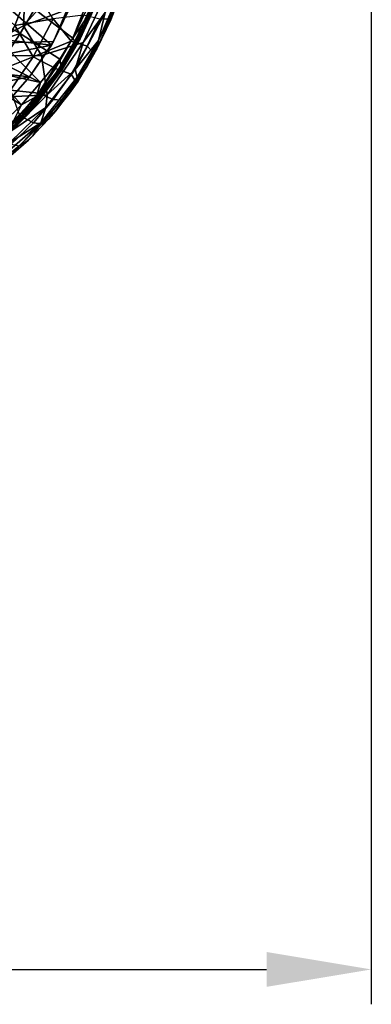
# Model space of a CAD drawing. Header units: millimetres. Extents: x -320 to 320, y -487 to 330.
# Tile 24 of 188: x 213 to 314, y -487 to -204. Entities that reach past the tile are written whole.
import ezdxf

# ---------------------------------------------------------------- set-up
doc = ezdxf.new("R2010")
doc.units = ezdxf.units.MM
doc.layers.add('Layer 01', color=7, linetype='Continuous', true_color=0x000000)
doc.styles.add('Default', font='arial.ttf')
doc.dimstyles.new('Default', dxfattribs={"dimscale": 10, "dimtxt": 2.5, "dimasz": 3, "dimexe": 1, "dimexo": 0.5, "dimgap": 0.8, "dimtad": 1, "dimtoh": 1, "dimzin": 1, "dimdsep": 46, "dimtxsty": 'Default', "dimcen": 2.5, "dimadec": 1, "dimazin": 1, "dimtfac": 1, "dimtdec": 4, "dimtix": 1, "dimtofl": 0, "dimtmove": 1, "dimatfit": 3, "dimfxl": 1, "dimtolj": 1, "dimtzin": 1, "dimarcsym": 0})

# ---------------------------------------------------------------- blocks, each defined once
blk = doc.blocks.new('*D1')
at = {"layer": 'Defpoints', "color": 0}
for p in [(-314.35, -27.15), (314.29, -27.15), (314.29, -476.59)]:
    blk.add_point(p, dxfattribs=at)
at = {"layer": 'Layer 01', "color": 0, "lineweight": -2}
for p, q in [((-314.35, -32.15), (-314.35, -486.59)), ((314.29, -32.15), (314.29, -486.59)), ((-284.35, -476.59), (284.29, -476.59))]:
    blk.add_line(p, q, dxfattribs=at)
at = {"layer": 'Layer 01', "color": 0}
for points in [[(-284.35, -471.59), (-284.35, -481.59), (-314.35, -476.59)], [(284.29, -481.59), (284.29, -471.59), (314.29, -476.59)]]:
    blk.add_solid(points, dxfattribs=at)
at = {"layer": 'Layer 01', "color": 0, "insert": (-0.03, -455.83), "char_height": 25, "attachment_point": 5, "style": 'Default'}
blk.add_mtext('\\A1;628.64', dxfattribs=at)

msp = doc.modelspace()

# ---------------------------------------------------------------- linework, layer by layer
at = {"layer": 'Layer 01'}
for points in [[(232.464, -188.615, 361.86), (209.708, -189.626, 357.682), (199.761, -211.075, 355.445), (223.165, -210.435, 359.239)], [(223.165, -210.435, 359.239), (228.957, -198.479, 360.9), (232.464, -188.615, 361.86)], [(228.922, -189.891, 361.266), (238.07, -197.038, 362.626), (214.619, -205.924, 358.074)], [(228.922, -189.891, 361.266), (214.619, -205.924, 358.074), (215.135, -192.54, 358.676)], [(197.956, -197.455, 355.64), (215.135, -192.54, 358.676), (214.619, -205.924, 358.074), (198.155, -214.517, 355.042)], [(216.754, -193.889, 409.837), (200.017, -194.729, 406.75), (212.132, -205.813, 408.441)], [(216.754, -193.889, 409.837), (212.132, -205.813, 408.441), (223.083, -203.968, 408.944)], [(232.904, -198.917, 345.967), (228.711, -209.479, 344.818), (217.756, -201.124, 338.459), (221.456, -193.174, 339.315)], [(202.827, -195.001, 331.043), (217.756, -201.124, 338.459), (213.577, -208.177, 337.418), (199.461, -200.259, 330.423)], [(238.07, -197.038, 362.626), (231.717, -210.753, 360.735), (219.737, -214.506, 358.428), (214.619, -205.924, 358.074)], [(234.854, -196.72, 347.058), (233.544, -202.418, 347.923), (228.711, -209.479, 344.818)], [(228.711, -209.479, 344.818), (232.904, -198.917, 345.967), (234.854, -196.72, 347.058)], [(238.07, -197.038, 362.626), (238.014, -202.163, 362.838), (231.717, -210.753, 360.735)], [(222.557, -211.538, 346.846), (184.134, -207.062, 341.066), (208.617, -199.348, 345.164)], [(196.649, -204.199, 329.9), (199.461, -200.259, 330.423), (213.577, -208.177, 337.418), (202.722, -211.693, 333.321)], [(229.137, -198.13, 348.761), (222.557, -211.538, 346.846), (208.617, -199.348, 345.164)], [(223.165, -210.435, 359.239), (222.557, -211.538, 346.846), (229.137, -198.13, 348.761), (228.957, -198.479, 360.9)], [(230.819, -209.672, 352.406), (233.909, -200.379, 354.768), (229.771, -209.304, 353.478)], [(234.072, -202.133, 350.974), (235.249, -200.11, 353.783), (230.819, -209.672, 352.406)], [(230.819, -209.672, 352.406), (235.249, -200.11, 353.783), (233.909, -200.379, 354.768)], [(235.627, -212.524, 365.616), (241.69, -198.804, 367.333), (239.575, -204.189, 366.894)], [(236.106, -210.118, 363.513), (241.69, -198.804, 367.333), (235.627, -212.524, 365.616)], [(236.106, -210.118, 363.513), (241.017, -198.817, 365.084), (241.69, -198.804, 367.333)], [(238.014, -202.163, 362.838), (241.017, -198.817, 365.084), (236.106, -210.118, 363.513)], [(228.711, -209.479, 344.818), (225.026, -215.549, 343.656), (213.577, -208.177, 337.418), (217.756, -201.124, 338.459)], [(231.744, -202.914, 405.593), (223.083, -203.968, 408.944), (228.252, -210.362, 404.635)], [(228.252, -210.362, 404.635), (232.871, -211.739, 397.394), (236.496, -204.048, 398.34), (231.744, -202.914, 405.593)], [(229.492, -210.825, 346.792), (234.072, -202.133, 350.974), (228.355, -213.641, 349.169)], [(234.072, -202.133, 350.974), (230.819, -209.672, 352.406), (228.355, -213.641, 349.169)], [(228.711, -209.479, 344.818), (233.544, -202.418, 347.923), (229.492, -210.825, 346.792)], [(238.014, -202.163, 362.838), (236.106, -210.118, 363.513), (229.414, -218.502, 360.138)], [(229.414, -218.502, 360.138), (231.717, -210.753, 360.735), (238.014, -202.163, 362.838)], [(229.492, -210.825, 346.792), (233.544, -202.418, 347.923), (234.072, -202.133, 350.974)], [(236.062, -211.603, 382.297), (240.007, -203.088, 379.55), (238.911, -204.046, 389.599), (234.407, -213.539, 388.655)], [(236.062, -211.603, 382.297), (235.627, -212.524, 365.616), (239.575, -204.189, 366.894), (240.007, -203.088, 379.55)], [(214.619, -205.924, 358.074), (219.737, -214.506, 358.428), (198.155, -214.517, 355.042)], [(212.132, -205.813, 408.441), (203.413, -220.343, 406.187), (217.343, -214.862, 407.393)], [(212.132, -205.813, 408.441), (217.343, -214.862, 407.393), (223.083, -203.968, 408.944)], [(228.252, -210.362, 404.635), (223.083, -203.968, 408.944), (217.343, -214.862, 407.393)], [(232.871, -211.739, 397.394), (234.407, -213.539, 388.655), (238.911, -204.046, 389.599), (236.496, -204.048, 398.34)], [(184.134, -207.062, 341.066), (222.557, -211.538, 346.846), (200.814, -215.784, 343.179)], [(213.577, -208.177, 337.418), (210.464, -213.006, 336.703), (202.722, -211.693, 333.321)], [(210.464, -213.006, 336.703), (213.577, -208.177, 337.418), (225.026, -215.549, 343.656), (219.438, -222.202, 341.752)], [(223.165, -210.435, 359.239), (199.761, -211.075, 355.445), (202.46, -223.393, 355.067), (216.295, -220.541, 357.355)], [(199.967, -218.784, 342.975), (200.814, -215.784, 343.179), (222.557, -211.538, 346.846), (216.29, -220.547, 345.189)], [(216.295, -220.541, 357.355), (216.29, -220.547, 345.189), (222.557, -211.538, 346.846), (223.165, -210.435, 359.239)], [(228.252, -210.362, 404.635), (217.343, -214.862, 407.393), (223.775, -218.219, 403.416)], [(231.717, -210.753, 360.735), (221.319, -225.73, 357.612), (219.737, -214.506, 358.428)], [(229.414, -218.502, 360.138), (221.319, -225.73, 357.612), (231.717, -210.753, 360.735)], [(223.775, -218.219, 403.416), (228.208, -219.835, 396.195), (232.871, -211.739, 397.394), (228.252, -210.362, 404.635)], [(225.702, -218.519, 350.885), (229.771, -209.304, 353.478), (224.512, -218.429, 351.823)], [(225.407, -217.73, 345.416), (225.026, -215.549, 343.656), (228.711, -209.479, 344.818), (229.492, -210.825, 346.792)], [(225.407, -217.73, 345.416), (229.492, -210.825, 346.792), (228.355, -213.641, 349.169)], [(225.702, -218.519, 350.885), (230.819, -209.672, 352.406), (229.771, -209.304, 353.478)], [(230.819, -209.672, 352.406), (225.702, -218.519, 350.885), (228.355, -213.641, 349.169)], [(234.407, -213.539, 388.655), (232.871, -211.739, 397.394), (228.208, -219.835, 396.195), (229.483, -221.834, 387.303)], [(229.414, -218.502, 360.138), (236.106, -210.118, 363.513), (229.98, -220.698, 361.489)], [(229.98, -220.698, 361.489), (236.106, -210.118, 363.513), (235.627, -212.524, 365.616)], [(235.627, -212.524, 365.616), (236.062, -211.603, 382.297), (232.794, -217.566, 381.283)], [(236.062, -211.603, 382.297), (234.407, -213.539, 388.655), (232.794, -217.566, 381.283)], [(219.737, -214.506, 358.428), (221.319, -225.73, 357.612), (199.569, -226.889, 354.341), (198.155, -214.517, 355.042)], [(219.438, -222.202, 341.752), (205.233, -215.036, 334.793), (210.464, -213.006, 336.703)], [(220.927, -224.657, 346.845), (228.355, -213.641, 349.169), (225.702, -218.519, 350.885)], [(225.407, -217.73, 345.416), (228.355, -213.641, 349.169), (220.927, -224.657, 346.845)], [(230.216, -221.824, 364.18), (235.627, -212.524, 365.616), (232.794, -217.566, 381.283), (227.48, -225.67, 380.939)], [(232.794, -217.566, 381.283), (234.407, -213.539, 388.655), (229.483, -221.834, 387.303)], [(229.98, -220.698, 361.489), (235.627, -212.524, 365.616), (230.216, -221.824, 364.18)], [(217.343, -214.862, 407.393), (203.413, -220.343, 406.187), (210.858, -224.396, 405.637)], [(205.292, -219.062, 335.419), (205.233, -215.036, 334.793), (219.438, -222.202, 341.752)], [(210.858, -224.396, 405.637), (218.896, -225.242, 402.109), (223.775, -218.219, 403.416), (217.343, -214.862, 407.393)], [(225.026, -215.549, 343.656), (225.407, -217.73, 345.416), (218.297, -226.255, 342.156)], [(218.297, -226.255, 342.156), (219.438, -222.202, 341.752), (225.026, -215.549, 343.656)], [(208.268, -229.637, 342.987), (199.967, -218.784, 342.975), (216.29, -220.547, 345.189)], [(213.991, -228.629, 340.134), (202.913, -221.797, 334.893), (205.292, -219.062, 335.419)], [(219.438, -222.202, 341.752), (213.991, -228.629, 340.134), (205.292, -219.062, 335.419)], [(224.512, -218.429, 351.823), (218.641, -226.278, 350.023), (217.694, -229.044, 348.761)], [(224.512, -218.429, 351.823), (217.694, -229.044, 348.761), (225.702, -218.519, 350.885)], [(220.927, -224.657, 346.845), (225.702, -218.519, 350.885), (217.694, -229.044, 348.761)], [(218.297, -226.255, 342.156), (225.407, -217.73, 345.416), (220.875, -224.239, 344.572)], [(218.896, -225.242, 402.109), (223.112, -227.074, 394.913), (228.208, -219.835, 396.195), (223.775, -218.219, 403.416)], [(219.586, -233.777, 358.137), (221.001, -229.361, 357.527), (229.414, -218.502, 360.138), (229.98, -220.698, 361.489)], [(220.927, -224.657, 346.845), (220.875, -224.239, 344.572), (225.407, -217.73, 345.416)], [(221.319, -225.73, 357.612), (229.414, -218.502, 360.138), (221.001, -229.361, 357.527)], [(229.483, -221.834, 387.303), (228.208, -219.835, 396.195), (223.112, -227.074, 394.913), (225.515, -227.315, 386.458)], [(232.794, -217.566, 381.283), (229.483, -221.834, 387.303), (227.48, -225.67, 380.939)], [(213.991, -228.629, 340.134), (203.706, -238.623, 337.331), (199.897, -223.36, 333.998), (202.913, -221.797, 334.893)], [(202.46, -223.393, 355.067), (209.133, -228.758, 355.453), (216.295, -220.541, 357.355)], [(209.133, -228.758, 355.453), (208.268, -229.637, 342.987), (216.29, -220.547, 345.189), (216.295, -220.541, 357.355)], [(218.297, -226.255, 342.156), (213.991, -228.629, 340.134), (219.438, -222.202, 341.752)], [(223.752, -230.458, 361.726), (219.586, -233.777, 358.137), (229.98, -220.698, 361.489)], [(223.752, -230.458, 361.726), (230.216, -221.824, 364.18), (227.48, -225.67, 380.939), (221.846, -232.664, 376.101)], [(230.216, -221.824, 364.18), (223.752, -230.458, 361.726), (229.98, -220.698, 361.489)], [(227.48, -225.67, 380.939), (229.483, -221.834, 387.303), (225.515, -227.315, 386.458)], [(199.569, -226.889, 354.341), (221.319, -225.73, 357.612), (211.185, -235.967, 354.682)], [(218.896, -225.242, 402.109), (210.858, -224.396, 405.637), (213.458, -231.709, 400.698)], [(221.001, -229.361, 357.527), (211.185, -235.967, 354.682), (221.319, -225.73, 357.612)], [(215.196, -230.889, 342.956), (220.927, -224.657, 346.845), (212.027, -234.435, 344.183)], [(220.927, -224.657, 346.845), (215.002, -231.888, 347.813), (212.027, -234.435, 344.183)], [(213.458, -231.709, 400.698), (217.421, -233.747, 393.53), (223.112, -227.074, 394.913), (218.896, -225.242, 402.109)], [(220.927, -224.657, 346.845), (217.694, -229.044, 348.761), (215.002, -231.888, 347.813)], [(220.875, -224.239, 344.572), (215.196, -230.889, 342.956), (218.297, -226.255, 342.156)], [(220.875, -224.239, 344.572), (220.927, -224.657, 346.845), (215.196, -230.889, 342.956)], [(219.793, -234.094, 385.198), (221.846, -232.664, 376.101), (227.48, -225.67, 380.939), (225.515, -227.315, 386.458)], [(213.991, -228.629, 340.134), (211.735, -233.178, 340.203), (203.706, -238.623, 337.331)], [(211.735, -233.178, 340.203), (218.297, -226.255, 342.156), (215.196, -230.889, 342.956)], [(218.297, -226.255, 342.156), (211.735, -233.178, 340.203), (213.991, -228.629, 340.134)], [(217.694, -229.044, 348.761), (218.641, -226.278, 350.023), (214.159, -231.313, 348.688)], [(217.421, -233.747, 393.53), (219.793, -234.094, 385.198), (225.515, -227.315, 386.458), (223.112, -227.074, 394.913)], [(205.003, -240.177, 339.884), (211.735, -233.178, 340.203), (215.196, -230.889, 342.956)], [(215.196, -230.889, 342.956), (212.027, -234.435, 344.183), (205.003, -240.177, 339.884)], [(221.001, -229.361, 357.527), (219.586, -233.777, 358.137), (210.671, -239.393, 354.476)], [(211.185, -235.967, 354.682), (221.001, -229.361, 357.527), (210.671, -239.393, 354.476)], [(215.002, -231.888, 347.813), (217.694, -229.044, 348.761), (214.159, -231.313, 348.688)], [(217.269, -237.548, 360.027), (223.752, -230.458, 361.726), (221.846, -232.664, 376.101), (216.037, -238.697, 375.106)], [(219.586, -233.777, 358.137), (223.752, -230.458, 361.726), (217.269, -237.548, 360.027)], [(212.44, -233.999, 347.88), (214.156, -231.586, 348.636), (203.245, -241.043, 345.585)], [(219.586, -233.777, 358.137), (210.499, -243.542, 357.863), (205.967, -245.543, 354.247)], [(210.671, -239.393, 354.476), (219.586, -233.777, 358.137), (205.967, -245.543, 354.247)], [(207.369, -237.696, 399.191), (211.044, -239.931, 392.053), (217.421, -233.747, 393.53), (213.458, -231.709, 400.698)], [(219.586, -233.777, 358.137), (217.269, -237.548, 360.027), (210.499, -243.542, 357.863)], [(211.044, -239.931, 392.053), (213.353, -240.406, 383.844), (219.793, -234.094, 385.198), (217.421, -233.747, 393.53)], [(212.027, -234.435, 344.183), (215.002, -231.888, 347.813), (211.225, -235.601, 346.734)], [(212.44, -233.999, 347.88), (211.225, -235.601, 346.734), (215.002, -231.888, 347.813)], [(214.156, -231.586, 348.636), (212.44, -233.999, 347.88), (215.002, -231.888, 347.813)], [(216.037, -238.697, 375.106), (221.846, -232.664, 376.101), (219.793, -234.094, 385.198), (213.353, -240.406, 383.844)], [(210.955, -243.134, 374.363), (216.037, -238.697, 375.106), (213.353, -240.406, 383.844), (206.484, -245.989, 382.473)], [(210.499, -243.542, 357.863), (217.269, -237.548, 360.027), (216.037, -238.697, 375.106), (210.955, -243.134, 374.363)]]:
    msp.add_3dface(points, dxfattribs=at)

# ---------------------------------------------------------------- dimensions: what is measured, and where the dimension line sits
dim = msp.add_linear_dim(base=(314.29, -476.594), p1=(-314.347, -27.146), p2=(314.29, -27.146), dimstyle='Default', override={"dimscale": 10, "dimtxt": 2.5, "dimasz": 3, "dimexe": 1, "dimexo": 0.5, "dimgap": 0.8, "dimtad": 1, "dimtih": 0, "dimtoh": 0, "dimdec": 2, "dimlfac": 1, "dimzin": 1, "dimtxsty": 'Default', "dimsah": 0, "dimcen": 2.5, "dimadec": 1, "dimazin": 1, "dimtix": 0, "dimtmove": 0, "dimtzin": 1}, dxfattribs=at)
dim.commit()
dim.dimension.update_dxf_attribs({"geometry": '*D1', "text_midpoint": (-0.028, -455.832)})

doc.saveas('drawing.dxf')
